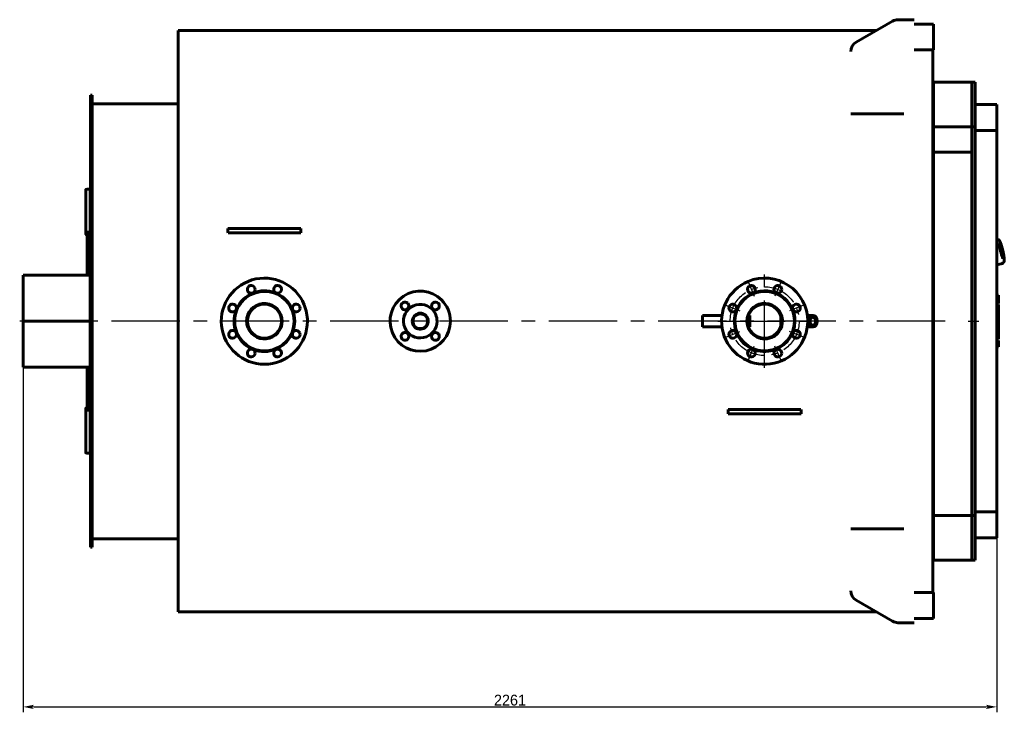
# Model space of a CAD drawing. Header units: millimetres. Extents: x 0 to 4396, y -215 to 841.
# Tile 6 of 6: x 3938 to 4396, y -182 to 140. Entities that reach past the tile are written whole.
import ezdxf

# ---------------------------------------------------------------- set-up
doc = ezdxf.new("R2010")
doc.units = ezdxf.units.MM
for name, pattern in [('CENTER_per1_scale0.157480', [8, 5, -1, 1, -1]), ('CENTER_per1_scale0.354331', [18, 11.25, -2.25, 2.25, -2.25]), ('CENTER_per2a_scale0.999719', [50.785714, 31.741071, -6.348214, 6.348214, -6.348214]), ('CENTER_per4_scale0.984252', [50, 31.25, -6.25, 6.25, -6.25]), ('CENTER_pera_scale0.494739', [25.132741, 15.707963, -3.141593, 3.141593, -3.141593])]:
    doc.linetypes.add(name, pattern=pattern)
doc.styles.add('TextStyle_1', font='T-FLEX Type A.TTF', dxfattribs={"height": 5})
doc.dimstyles.new('DIM_ST_1', dxfattribs={"dimtxt": 5, "dimasz": 5, "dimexe": 2.5, "dimexo": 0, "dimtad": 1, "dimlfac": 5, "dimrnd": 0.01, "dimdsep": 46, "dimtxsty": 'TextStyle_1', "dimblk": 'Arrow_3_C7_Status', "dimcen": 0.09, "dimclrd": 7, "dimclre": 7, "dimclrt": 7, "dimazin": 0, "dimtfac": 1, "dimtdec": 0, "dimtmove": 0, "dimatfit": 0, "dimldrblk": 'NONE', "dimfxl": 1, "dimtvp": 1, "dimtolj": 1, "dimarcsym": 0})

# ---------------------------------------------------------------- blocks, each defined once
blk = doc.blocks.new('Arrow_3_C7_Status')
at = {"color": 7, "linetype": 'Continuous', "lineweight": 0}
blk.add_line((-1, 0), (-0.8, 0), dxfattribs=at)
at = {"color": 7}
blk.add_solid([(-1, -0.2), (0, 0), (-0.8, 0), (-1, 0.2)], dxfattribs=at)
blk = doc.blocks.new('*D14')
at = {"color": 7, "lineweight": -2}
for p, q in [((-227.87, 0), (-227.87, -181.62)), ((224.33, -88.5), (224.33, -181.62)), ((-222.87, -179.12), (219.33, -179.12))]:
    blk.add_line(p, q, dxfattribs=at)
at = {"layer": 'Defpoints', "color": 0}
for p in [(-227.87, 0), (224.33, -88.5), (224.33, -179.12)]:
    blk.add_point(p, dxfattribs=at)
at = {"color": 7, "lineweight": -2, "xscale": 5, "yscale": 5, "zscale": 5}
for p, rotation in [((-227.87, -179.12), 180), ((224.33, -179.12), 360)]:
    blk.add_blockref('Arrow_3_C7_Status', p, dxfattribs=dict(at, rotation=rotation))
at = {"color": 7, "insert": (-1.77, -176), "char_height": 5, "attachment_point": 5, "style": 'TextStyle_1'}
blk.add_mtext('\\A1;2261{\\H0.5x;\\S^ ;}', dxfattribs=at)
blk = doc.blocks.new('_None')
blk = doc.blocks.new('Проекция_4')
at = {"color": 7, "linetype": 'Continuous', "lineweight": 60}
for p, q in [((159.0261, 129.55), (175.9658, 139.3301)), ((181.1261, 140), (178.4658, 140)), ((185.9261, 140), (181.1261, 140)), ((185.9261, 138), (194.9261, 138)), ((194.9261, 126), (194.9261, 138)), ((168.4658, 135), (-155.8739, 135)), ((-155.8739, 135), (-155.8739, -135)), ((185.9261, 126), (194.9261, 126)), ((194.7261, 126), (194.7261, -126)), ((194.9261, 90.2995), (194.9261, 111)), ((212.7261, 111), (194.9261, 111)), ((212.7261, 90.2995), (212.7261, 111)), ((212.7261, 111), (212.7261, 90.2995)), ((214.3261, 111), (212.7261, 111)), ((214.3261, 111), (214.3261, -111)), ((194.9261, 108.8), (194.7261, 108.8)), ((194.9261, 108.8), (194.7261, 108.8)), ((-196.6739, 75.3442), (-196.6739, 105)), ((-195.8739, 105), (-196.6739, 105)), ((-196.6739, 75.3442), (-196.6739, 105)), ((-196.4739, 105), (-196.6739, 105)), ((-196.4739, 75.3442), (-196.4739, 105)), ((-195.8739, 75.3442), (-195.8739, 105)), ((-155.8739, 101), (-195.8739, 101)), ((156.5261, 96.3475), (181.1261, 96.3475)), ((214.3261, 100.5584), (214.3261, 88.4986)), ((224.3261, 100.5584), (214.3261, 100.5584)), ((224.3261, 88.4986), (224.3261, 100.5584)), ((213.9261, 90.2995), (194.9261, 90.2995)), ((194.9261, 90.2995), (194.9261, 90.2654)), ((194.9261, 78.4889), (194.9261, 90.2654)), ((194.9261, 90.2654), (213.9261, 90.2654)), ((212.7261, 78.4889), (212.7261, 90.2654)), ((212.7261, 90.2654), (212.7261, -90.2654)), ((213.9261, 90.2654), (213.9261, 90.2995)), ((214.3261, 88.4986), (224.3261, 88.4986)), ((224.3261, 88.4986), (224.3261, -88.4986)), ((194.9261, 78.4889), (212.7261, 78.4889)), ((194.9261, 78.4889), (212.7261, 78.4889)), ((194.9261, 78.4889), (194.9261, -90.2654)), ((212.7261, 78.4889), (212.7261, -90.2654)), ((-196.6739, 75.3442), (-196.6739, 72.5198)), ((-196.6739, 75.3442), (-196.6739, 72.5198)), ((-196.4739, 75.3442), (-196.4739, 72.5198)), ((-195.8739, 75.3442), (-195.8739, 72.5198)), ((-196.6739, 62.5198), (-196.6739, 72.5198)), ((-196.6739, 72.5198), (-195.8739, 72.5198)), ((-196.6739, 62.5198), (-196.6739, 72.5198)), ((-196.4739, 72.5198), (-196.6739, 72.5198)), ((-196.4739, 62.5198), (-196.4739, 72.5198)), ((-195.8739, 62.5198), (-195.8739, 72.5198)), ((-198.8739, 61.0533), (-198.8739, 42.0197)), ((-196.8739, 61.2626), (-197.8739, 61.2626)), ((-196.8739, 61.2626), (-196.8739, 41.2619)), ((-196.6739, 35.7942), (-196.6739, 62.5198)), ((-196.6739, 35.7942), (-196.6739, 62.5198)), ((-196.4739, 35.7942), (-196.4739, 62.5198)), ((-195.8739, 35.7942), (-195.8739, 62.5198)), ((-198.8739, 40.6751), (-198.8739, 42.0197)), ((-197.8739, 41.2619), (-196.8739, 41.2619)), ((-196.8739, 41.2619), (-196.8739, 39.9415)), ((-132.8763, 43), (-129.6069, 43)), ((-129.6069, 43), (-102.1409, 43)), ((-102.1409, 43), (-98.8715, 43)), ((-198.2739, 40.0038), (-198.2739, 21.4)), ((-197.8739, 39.9415), (-196.8739, 39.9415)), ((-197.2739, 21.4), (-197.2739, 39.9415)), ((-197.2739, 39), (-196.8739, 39)), ((-196.8739, 39.9415), (-196.8739, 39)), ((-132.7466, 41), (-129.6069, 41)), ((-129.6069, 41), (-102.1409, 41)), ((-102.1409, 41), (-99.0013, 41)), ((224.4716, 38.0997), (224.3261, 38.0659)), ((224.5348, 37.8989), (224.4558, 37.983)), ((224.7584, 37.9011), (224.6014, 38.0722)), ((224.6993, 37.8891), (224.7277, 37.8999)), ((224.8144, 37.869), (224.7862, 37.8583)), ((224.8199, 37.8693), (224.8144, 37.869)), ((-196.6739, 32.6817), (-196.6739, 35.7942)), ((-196.6739, 32.6817), (-196.6739, 35.7942)), ((-196.6739, -32.6817), (-196.6739, 32.6817)), ((-196.6739, -32.6817), (-196.6739, 32.6817)), ((-196.4739, 32.6817), (-196.4739, 35.7942)), ((-196.4739, -32.6817), (-196.4739, 32.6817)), ((-195.8739, 35.7942), (-195.8739, 32.6817)), ((-195.8739, -32.6817), (-195.8739, 32.6817)), ((224.3261, 26.1577), (227.0938, 26.7999)), ((227.0566, 27.0092), (227.0226, 26.8989)), ((227.2593, 27.1018), (227.1935, 26.879)), ((227.1938, 26.8815), (227.2584, 27.1003)), ((227.2002, 27.0897), (227.2308, 27.091)), ((227.2647, 27.1556), (227.2951, 27.1569)), ((227.2951, 27.1569), (227.3049, 27.1606)), ((-227.8739, 21.4), (-227.8739, 0.0019)), ((-196.8739, 21.4), (-227.8739, 21.4)), ((-196.8739, 21.4), (-196.8739, 0.0019)), ((-196.6739, 20.4), (-196.8739, 20.4)), ((225.1661, 12.0709), (224.3261, 12.0709)), ((225.1661, 9.5504), (225.1661, 12.0709)), ((225.1661, 8.3292), (225.1661, 9.5504)), ((225.1661, 8.3292), (224.3261, 8.3292)), ((225.1661, 8.3269), (224.3261, 8.3269)), ((225.1661, 8.2854), (224.3261, 8.2854)), ((225.1661, 7.8158), (224.3261, 7.8158)), ((225.1661, 5.9219), (224.3261, 5.9219)), ((225.1661, 5.5309), (224.3261, 5.5309)), ((225.1661, 5.3747), (224.3261, 5.3747)), ((225.1661, 8.3269), (225.1661, 8.3272)), ((225.1661, 8.2854), (225.1661, 8.3269)), ((225.1661, 5.9219), (225.1661, 7.8158)), ((225.1661, 5.5309), (225.1661, 5.9219)), ((225.1661, 5.3768), (225.1661, 5.5289)), ((225.1661, 5.2924), (225.1661, 5.3748)), ((225.1661, 4.1719), (225.1661, 5.2924)), ((-227.8739, 0.0018), (-227.8739, 0.0019)), ((-227.8739, 0.0019), (-196.8739, 0.0019)), ((-227.8739, 0.0018), (-196.8739, 0.0018)), ((-196.8739, 0.0018), (-196.8739, 0.0019)), ((87.6356, 2.69), (87.6356, -2.69)), ((96.7078, 2.69), (87.6356, 2.69)), ((109.6356, 2.69), (109.1088, 2.69)), ((109.6356, 2.69), (109.6356, -2.69)), ((124.0019, 2.5186), (124.0019, -2.5167)), ((136.3444, 2.69), (139.0703, 2.69)), ((225.1661, 3.6918), (224.3261, 3.6918)), ((225.1661, 4.0456), (225.1661, 4.1719)), ((225.1661, 3.6958), (225.1661, 4.0456)), ((225.1661, 3.6118), (225.1661, 3.6918)), ((225.1661, 2.4852), (225.1661, 3.6118)), ((225.1661, 2.3616), (225.1661, 2.4852)), ((225.1661, 1.9942), (225.1661, 2.3616)), ((225.1661, 1.8305), (225.1661, 1.9918)), ((225.1661, 0.2804), (225.1661, 1.8305)), ((225.1661, -0.5922), (225.1661, 0.2804)), ((-227.8739, -0.0018), (-227.8739, -0.0019)), ((-227.8739, -0.0018), (-196.8739, -0.0018)), ((-227.8739, -0.0019), (-227.8739, -21.4)), ((-227.8739, -0.0019), (-196.8739, -0.0019)), ((-196.8739, -0.0018), (-196.8739, -0.0019)), ((-196.8739, -0.0019), (-196.8739, -21.4)), ((96.7078, -2.69), (87.6356, -2.69)), ((109.6356, -2.69), (109.1088, -2.69)), ((136.3444, -2.69), (139.0703, -2.69)), ((225.1661, -0.5944), (224.3261, -0.5944)), ((225.1661, -2.4906), (225.1661, -0.595)), ((225.1661, -2.4886), (225.1661, -2.4812)), ((225.1661, -5.0077), (225.1661, -2.4906)), ((225.1661, -5.0077), (224.3261, -5.0077)), ((225.1661, -5.7093), (224.3261, -5.7093)), ((225.1661, -8.3317), (224.3261, -8.3317)), ((225.1661, -8.3317), (224.3261, -8.3317)), ((225.1661, -8.9523), (224.3261, -8.9523)), ((225.1661, -5.7093), (225.1661, -5.0077)), ((225.1661, -8.3317), (225.1661, -5.7093)), ((225.1661, -8.3317), (225.1661, -8.3317)), ((225.1661, -10.9276), (225.1661, -8.9523)), ((225.1661, -10.9276), (224.3261, -10.9276)), ((225.1661, -11.929), (224.3261, -11.929)), ((225.1661, -11.929), (225.1661, -10.9276)), ((-227.8739, -21.4), (-196.8739, -21.4)), ((-198.2739, -21.4), (-198.2739, -40.069)), ((-197.2739, -40.0069), (-197.2739, -21.4)), ((-196.8739, -20.4), (-196.6739, -20.4)), ((-196.6739, -35.7942), (-196.6739, -32.6817)), ((-196.6739, -35.7942), (-196.6739, -32.6817)), ((-196.6739, -62.5198), (-196.6739, -35.7942)), ((-196.6739, -62.5198), (-196.6739, -35.7942)), ((-196.4739, -35.7942), (-196.4739, -32.6817)), ((-196.4739, -62.5198), (-196.4739, -35.7942)), ((-195.8739, -32.6817), (-195.8739, -35.7942)), ((-195.8739, -62.5198), (-195.8739, -35.7942)), ((-198.8739, -40.7395), (-198.8739, -42.0863)), ((-196.8739, -40.0069), (-197.8739, -40.0069)), ((-196.8739, -39), (-197.2739, -39)), ((-196.8739, -39), (-196.8739, -40.0069)), ((-196.8739, -40.0069), (-196.8739, -41.3294)), ((99.6534, -41), (102.7931, -41)), ((102.7931, -41), (130.2591, -41)), ((130.2591, -41), (133.3987, -41)), ((-198.8739, -42.0863), (-198.8739, -61.0725)), ((-196.8739, -41.3294), (-197.8739, -41.3294)), ((-196.8739, -41.3294), (-196.8739, -61.2804)), ((99.5237, -43), (102.7931, -43)), ((102.7931, -43), (130.2591, -43)), ((130.2591, -43), (133.5285, -43)), ((-197.8739, -61.2804), (-196.8739, -61.2804)), ((-196.6739, -72.5198), (-196.6739, -62.5198)), ((-196.6739, -72.5198), (-196.6739, -62.5198)), ((-196.4739, -72.5198), (-196.4739, -62.5198)), ((-195.8739, -72.5198), (-195.8739, -62.5198)), ((-196.6739, -75.3442), (-196.6739, -72.5198)), ((-196.6739, -72.5198), (-195.8739, -72.5198)), ((-196.6739, -75.3442), (-196.6739, -72.5198)), ((-196.4739, -72.5198), (-196.6739, -72.5198)), ((-196.4739, -75.3442), (-196.4739, -72.5198)), ((-195.8739, -75.3442), (-195.8739, -72.5198)), ((-196.6739, -105), (-196.6739, -75.3442)), ((-196.6739, -105), (-196.6739, -75.3442)), ((-196.4739, -105), (-196.4739, -75.3442)), ((-195.8739, -105), (-195.8739, -75.3442)), ((213.9261, -90.2654), (194.9261, -90.2654)), ((194.9261, -90.2995), (194.9261, -90.2654)), ((194.9261, -90.2995), (213.9261, -90.2995)), ((194.9261, -90.2995), (194.9261, -111)), ((212.7261, -90.2995), (212.7261, -111)), ((212.7261, -90.2995), (212.7261, -111)), ((213.9261, -90.2654), (213.9261, -90.2995)), ((224.3261, -88.4986), (214.3261, -88.4986)), ((214.3261, -88.4986), (214.3261, -100.5584)), ((224.3261, -100.5584), (224.3261, -88.4986)), ((156.5261, -96.3475), (181.1261, -96.3475)), ((214.3261, -100.5584), (224.3261, -100.5584)), ((-196.6739, -105), (-195.8739, -105)), ((-196.6739, -105), (-196.4739, -105)), ((-195.8739, -101), (-155.8739, -101)), ((194.7261, -108.8), (194.9261, -108.8)), ((194.7261, -108.8), (194.9261, -108.8)), ((194.9261, -111), (212.7261, -111)), ((212.7261, -111), (214.3261, -111)), ((185.9261, -126), (194.9261, -126)), ((194.9261, -138), (194.9261, -126)), ((175.9658, -139.3301), (159.0261, -129.55)), ((-155.8739, -135), (168.4658, -135)), ((181.1261, -140), (178.4658, -140)), ((181.1261, -140), (185.9261, -140)), ((185.9261, -138), (194.9261, -138))]:
    blk.add_line(p, q, dxfattribs=at)
at = {"color": 7, "linetype": 'CENTER_per4_scale0.984252', "lineweight": 25}
for p, q in [((116.5261, -21.6667), (116.5261, 21.6667)), ((94.8594, 0), (138.1928, 0))]:
    blk.add_line(p, q, dxfattribs=at)
at = {"color": 7, "linetype": 'CENTER_per1_scale0.354331', "lineweight": 25}
for p, q in [((109.0765, 17.9849), (111.7298, 11.5793)), ((123.9757, 17.9849), (121.3224, 11.5793)), ((98.5412, 7.4496), (104.9468, 4.7963)), ((134.5109, 7.4496), (128.1054, 4.7963)), ((98.5412, -7.4496), (104.9468, -4.7963)), ((134.5109, -7.4496), (128.1054, -4.7963)), ((109.0765, -17.9849), (111.7298, -11.5793)), ((123.9757, -17.9849), (121.3224, -11.5793))]:
    blk.add_line(p, q, dxfattribs=at)
at = {"color": 7, "linetype": 'CENTER_per2a_scale0.999719', "lineweight": 25}
blk.add_line((200.3928, 0), (-229.5406, 0), dxfattribs=at)
at = {"color": 7, "linetype": 'CENTER_per1_scale0.157480', "lineweight": 25}
blk.add_line((211.0594, 0), (215.9928, 0), dxfattribs=at)
at = {"color": 7, "lineweight": 60, "flags": 128}
for points in [[(-197.8739, 61.2626), (-197.9719, 61.2617), (-198.069, 61.2587), (-198.1642, 61.2539), (-198.2566, 61.2473), (-198.3453, 61.2387), (-198.4294, 61.2285), (-198.5083, 61.2165), (-198.581, 61.203), (-198.6469, 61.188), (-198.7053, 61.1716), (-198.7558, 61.154), (-198.7978, 61.1353), (-198.8308, 61.1157), (-198.8546, 61.0954), (-198.8691, 61.0745), (-198.8739, 61.0533)], [(-198.8739, 42.0197), (-198.8691, 41.946), (-198.8546, 41.8728), (-198.8308, 41.8009), (-198.7978, 41.731), (-198.7558, 41.6639), (-198.7053, 41.6001), (-198.6469, 41.5403), (-198.581, 41.485), (-198.5083, 41.4349), (-198.4294, 41.3904), (-198.3453, 41.352), (-198.2566, 41.32), (-198.1642, 41.2948), (-198.069, 41.2766), (-197.9719, 41.2656), (-197.8739, 41.2619)], [(-198.8739, 40.6751), (-198.8691, 40.6037), (-198.8546, 40.5328), (-198.8308, 40.4633), (-198.7978, 40.3956), (-198.7558, 40.3307), (-198.7053, 40.2689), (-198.6469, 40.211), (-198.581, 40.1575), (-198.5083, 40.109), (-198.4294, 40.066), (-198.3453, 40.0287), (-198.2566, 39.9978), (-198.1642, 39.9734), (-198.069, 39.9558), (-197.9719, 39.9451), (-197.8739, 39.9415)], [(224.8193, 37.8699), (224.8188, 37.8699), (224.8195, 37.8699), (224.8196, 37.8699), (224.8194, 37.8699), (224.8194, 37.8699)], [(224.8194, 37.8699), (224.8195, 37.8699), (224.8195, 37.8699), (224.8196, 37.8699), (224.8196, 37.8699), (224.8197, 37.8699), (224.8199, 37.8699)], [(227.3052, 27.1597), (227.3462, 27.1743), (227.3908, 27.1938), (227.4333, 27.2161), (227.4737, 27.2409), (227.5117, 27.268), (227.5473, 27.2971), (227.5804, 27.3278), (227.6112, 27.3601), (227.6396, 27.3937), (227.6659, 27.4286), (227.69, 27.4647), (227.7123, 27.5021), (227.7329, 27.541), (227.752, 27.5819), (227.7697, 27.625), (227.7863, 27.6712), (227.8019, 27.7216), (227.8165, 27.7774), (227.8301, 27.8404), (227.8426, 27.9119), (227.8533, 27.9911), (227.8615, 28.0733), (227.8673, 28.1551), (227.8711, 28.2366), (227.8733, 28.3183), (227.874, 28.4007), (227.8734, 28.4843), (227.8716, 28.5693), (227.8687, 28.656), (227.8647, 28.7444), (227.8597, 28.8348), (227.8536, 28.9271), (227.8466, 29.0214), (227.8386, 29.1176), (227.8297, 29.2159), (227.8199, 29.3162), (227.8091, 29.4185), (227.7975, 29.5227), (227.7849, 29.6288), (227.7715, 29.7368), (227.7573, 29.8466), (227.7421, 29.9582), (227.7262, 30.0715), (227.7094, 30.1864), (227.6918, 30.3029), (227.6734, 30.4209), (227.6542, 30.5404), (227.6342, 30.6612), (227.6135, 30.7833), (227.5921, 30.9067), (227.5699, 31.0312), (227.547, 31.1567), (227.5234, 31.2833), (227.4991, 31.4107), (227.4742, 31.5389), (227.4486, 31.6679), (227.4224, 31.7975), (227.3956, 31.9277), (227.3682, 32.0583), (227.3402, 32.1894), (227.3117, 32.3207), (227.2826, 32.4522), (227.253, 32.5838), (227.223, 32.7155), (227.1924, 32.8471), (227.1614, 32.9785), (227.13, 33.1097), (227.0982, 33.2406), (227.066, 33.371), (227.0334, 33.5009), (227.0005, 33.6303), (226.9672, 33.7589), (226.9337, 33.8868), (226.8999, 34.0137), (226.8658, 34.1398), (226.8315, 34.2648), (226.7969, 34.3887), (226.7622, 34.5114), (226.7274, 34.6329), (226.6923, 34.7529), (226.6572, 34.8716), (226.6219, 34.9887), (226.5866, 35.1042), (226.5512, 35.2181), (226.5157, 35.3303), (226.4803, 35.4406), (226.4448, 35.5492), (226.4093, 35.6557), (226.3739, 35.7603), (226.3385, 35.8629), (226.3031, 35.9634), (226.2678, 36.0617), (226.2326, 36.1578), (226.1975, 36.2518), (226.1624, 36.3434), (226.1274, 36.4328), (226.0925, 36.5199), (226.0576, 36.6047), (226.0228, 36.6872), (225.9879, 36.7673), (225.953, 36.8452), (225.918, 36.921), (225.8828, 36.9945), (225.8472, 37.0661), (225.811, 37.1358), (225.7741, 37.2038), (225.736, 37.2705), (225.6962, 37.3362), (225.654, 37.4015), (225.6083, 37.4666), (225.5651, 37.523), (225.5246, 37.5714), (225.4863, 37.613), (225.4495, 37.6495), (225.4135, 37.682), (225.3776, 37.7114), (225.3415, 37.7381), (225.3048, 37.7624), (225.2672, 37.7845), (225.2286, 37.8044), (225.1887, 37.8223), (225.1476, 37.8378), (225.1005, 37.8523), (225.0522, 37.8636), (225.003, 37.8716), (224.9532, 37.876), (224.903, 37.8768), (224.8529, 37.8739), (224.8199, 37.8696)], [(227.1579, 27.0683), (227.161, 27.0951), (227.1695, 27.1189), (227.1824, 27.1364), (227.198, 27.1457)], [(227.2591, 27.1013), (227.2591, 27.1011), (227.2581, 27.1003)], [(225.1661, 1.9924), (224.786, 1.9924), (224.3261, 1.9924)], [(-197.8739, -40.0069), (-197.9719, -40.0104), (-198.069, -40.0211), (-198.1642, -40.0387), (-198.2566, -40.063), (-198.3453, -40.0939), (-198.4294, -40.1311), (-198.5083, -40.1741), (-198.581, -40.2225), (-198.6469, -40.276), (-198.7053, -40.3338), (-198.7558, -40.3955), (-198.7978, -40.4604), (-198.8308, -40.5279), (-198.8546, -40.5974), (-198.8691, -40.6682), (-198.8739, -40.7395)], [(-197.8739, -41.3294), (-197.9719, -41.3331), (-198.069, -41.3441), (-198.1642, -41.3622), (-198.2566, -41.3874), (-198.3453, -41.4194), (-198.4294, -41.4578), (-198.5083, -41.5022), (-198.581, -41.5522), (-198.6469, -41.6074), (-198.7053, -41.6672), (-198.7558, -41.7309), (-198.7978, -41.7979), (-198.8308, -41.8677), (-198.8546, -41.9395), (-198.8691, -42.0126), (-198.8739, -42.0863)], [(-198.8739, -61.0725), (-198.8691, -61.0936), (-198.8546, -61.1143), (-198.8308, -61.1345), (-198.7978, -61.1539), (-198.7558, -61.1725), (-198.7053, -61.19), (-198.6469, -61.2062), (-198.581, -61.2212), (-198.5083, -61.2346), (-198.4294, -61.2465), (-198.3453, -61.2567), (-198.2566, -61.2651), (-198.1642, -61.2717), (-198.069, -61.2765), (-197.9719, -61.2794), (-197.8739, -61.2804)]]:
    blk.add_lwpolyline(points, dxfattribs=at)
at = {"color": 7, "linetype": 'CENTER_pera_scale0.494739', "lineweight": 25}
blk.add_circle((116.5261, 0), 16, dxfattribs=at)
at = {"color": 7, "linetype": 'Continuous', "lineweight": 60}
for centre, radius in [((-115.8739, 0), 7.89), ((-43.4739, 0), 3.44)]:
    blk.add_circle(centre, radius, dxfattribs=at)
for centre, radius, start, end in [((178.4658, 135), 5, 90, 120), ((161.5261, 125.2198), 5, 120, 179.999999), ((-720.0801, 3.9053), 588.5038, 3.6138727, 3.8089988), ((488.3326, 3.9053), 588.5041, 176.1910012, 176.3861272), ((224.4939, 38.0022), 0.0998, 101.860091, 119.984599), ((224.5166, 37.9042), 0.2006, 83.246041, 102.953122), ((224.589, 37.974), 0.099, 82.812362, 120.239011), ((224.5288, 38.0041), 0.1, 42.54453, 83.506796), ((224.8307, 37.9678), 0.0984, 222.697283, 263.708511), ((224.8317, 37.9683), 0.0991, 222.511553, 263.286545), ((227.07, 26.8973), 0.0998, 263.46734, 283.717241), ((227.0485, 26.9939), 0.1992, 283.133174, 300.034029), ((227.1437, 26.9645), 0.099, 262.816545, 300.234827), ((227.0983, 26.9082), 0.1, 299.692734, 343.415756), ((227.2957, 27.0607), 0.0998, 108.066965, 163.100556), ((227.3258, 27.0626), 0.0991, 108.043099, 163.359923), ((227.3536, 27.0734), 0.0985, 119.308234, 163.248515), ((227.3541, 27.0711), 0.0993, 154.226776, 162.083887), ((227.3617, 27.0781), 0.0993, 125.598502, 126.306732), ((227.2886, 27.2046), 0.048, 287.736401, 290.329241), ((227.2882, 27.2045), 0.048, 288.129068, 290.136353), ((-115.8739, 0), 20, 22.5, 359.999999), ((116.5261, 0), 20, 112.5, 359.999998), ((116.5261, 0), 20, 359.999998, 112.5), ((-115.8739, 0), 14.1, 22.5, 360), ((-115.8739, 0), 13.8, 22.5, 359.999999), ((-121.9968, 14.7821), 1.8, 22.5, 360), ((-121.9968, 14.7821), 1.8, 360, 22.5), ((-109.751, 14.7821), 1.8, 22.5, 359.999997), ((-109.751, 14.7821), 1.8, 359.999997, 22.5), ((-43.4739, 0), 14, 45, 359.999999), ((110.4032, 14.7821), 1.8, 112.5, 0.000003), ((110.4032, 14.7821), 1.8, 0.000003, 112.5), ((116.5261, 0), 14.1, 360, 112.5), ((116.5261, 0), 13.8, 359.999999, 112.5), ((122.649, 14.7821), 1.8, 112.5, 0), ((122.649, 14.7821), 1.8, 0, 112.5), ((-43.4739, 0), 14, 360, 45), ((116.5261, 0), 14.1, 112.5, 360), ((116.5261, 0), 13.8, 112.5, 359.999998), ((-130.656, 6.1229), 1.8, 22.5, 359.999987), ((-130.656, 6.1229), 1.8, 359.999987, 22.5), ((-115.8739, 0), 8.25, 202.5, 180), ((-115.8739, 0), 13.8, 359.999999, 22.5), ((-101.0918, 6.1229), 1.8, 22.5, 359.999997), ((-115.8739, 0), 14.1, 360, 22.5), ((-101.0918, 6.1229), 1.8, 359.999997, 22.5), ((-115.8739, 0), 20, 360, 22.5), ((-50.545, 7.0711), 1.8, 45, 360), ((-43.4739, 0), 7.8, 45, 360), ((-50.545, 7.0711), 1.8, 360, 45), ((-36.4028, 7.0711), 1.8, 45, 0), ((-43.4739, 0), 7.8, 360, 45), ((-36.4028, 7.0711), 1.8, 0, 45), ((101.744, 6.1229), 1.8, 112.5, 0), ((101.744, 6.1229), 1.8, 0, 112.5), ((116.5261, 0), 8.25, 292.5, 180), ((116.5261, 0), 7.89, 90, 360), ((116.5261, 0), 7.89, 360, 90), ((131.3082, 6.1229), 1.8, 112.5, 0.000008), ((131.3082, 6.1229), 1.8, 0.000008, 112.5), ((-43.4739, 0), 3.72, 225, 180.000009), ((-130.656, -6.1229), 1.8, 22.5, 359.999987), ((-115.8739, 0), 8.25, 180, 202.5), ((-101.0918, -6.1229), 1.8, 22.5, 359.999997), ((-43.4739, 0), 3.72, 180.000009, 225), ((101.744, -6.1229), 1.8, 112.5, 0), ((101.744, -6.1229), 1.8, 0, 112.5), ((116.5261, 0), 8.25, 180, 292.5), ((131.3082, -6.1229), 1.8, 112.5, 0), ((131.3082, -6.1229), 1.8, 0, 112.5), ((-130.656, -6.1229), 1.8, 359.999987, 22.5), ((-101.0918, -6.1229), 1.8, 359.999997, 22.5), ((-50.545, -7.0711), 1.8, 45, 360), ((-50.545, -7.0711), 1.8, 360, 45), ((-36.4028, -7.0711), 1.8, 45, 0), ((-36.4028, -7.0711), 1.8, 0, 45), ((-121.9968, -14.7821), 1.8, 22.5, 360), ((-109.751, -14.7821), 1.8, 22.5, 359.999997), ((110.4032, -14.7821), 1.8, 112.5, 0.000003), ((110.4032, -14.7821), 1.8, 0.000003, 112.5), ((122.649, -14.7821), 1.8, 112.5, 0.000003), ((122.649, -14.7821), 1.8, 0.000003, 112.5), ((-121.9968, -14.7821), 1.8, 360, 22.5), ((-109.751, -14.7821), 1.8, 359.999997, 22.5), ((-487.6801, -3.9053), 588.5038, 356.1910012, 356.3861273), ((720.7326, -3.9053), 588.504, 183.6138728, 183.8089988), ((161.5261, -125.2198), 5, 180, 240), ((178.4658, -135), 5, 240, 270)]:
    blk.add_arc(centre, radius, start, end, dxfattribs=at)
for centre, major_axis, ratio, start_param, end_param in [((224.5288, 38.0041), (0.0737, 0.0676), 0.11935566, 6.149791, 6.28318531), ((225.9793, 32.4954), (-1.254, 5.4039), 0.12940953, 6.23768707, 6.27970931), ((226.5853, 32.6361), (-0.7912, 3.4094), 0.12940953, 6.27970931, 9.42477796), ((226.0058, 32.5016), (0.7912, -3.4094), 0.12940953, 0.71654013, 2.42505252), ((226.0236, 32.4533), (-0.7912, 3.4094), 0.12054769, 3.89063557, 5.55644286), ((226.5853, 32.6361), (0.7912, -3.4094), 0.12940953, 0, 3.13811665), ((139.0703, 0), (0, -2.69), 0.70710678, 4.71238898, 9.42477796), ((139.0703, 0), (0, 2.69), 0.70710678, 6.28318531, 7.85398163), ((139.0703, 0), (0, 2.063), 0.70710678, 6.28318531, 10.99557429), ((138.9289, 0), (0, 1.863), 0.70710678, 6.28318531, 10.99557429), ((138.9289, 0), (0, -1.863), 0.70710678, 1.57079633, 3.14159265), ((139.0703, 0), (0, -2.063), 0.70710678, 1.57079633, 3.14159265)]:
    blk.add_ellipse(centre, major_axis=major_axis, ratio=ratio, start_param=start_param, end_param=end_param, dxfattribs=at)
dim = blk.add_linear_dim(base=(224.3261, -179.12), p1=(-227.8739, 0.0019), p2=(224.3261, -88.4986), text='<>{\\H0.5x;\\S^ ;}', dimstyle='DIM_ST_1')
dim.commit()
dim.dimension.update_dxf_attribs({"geometry": '*D14', "text_midpoint": (-1.7739, -179.12), "dimtype": 160})

msp = doc.modelspace()

# ---------------------------------------------------------------- block references
msp.add_blockref('Проекция_4', (4167.9, 0))

doc.saveas('drawing.dxf')
